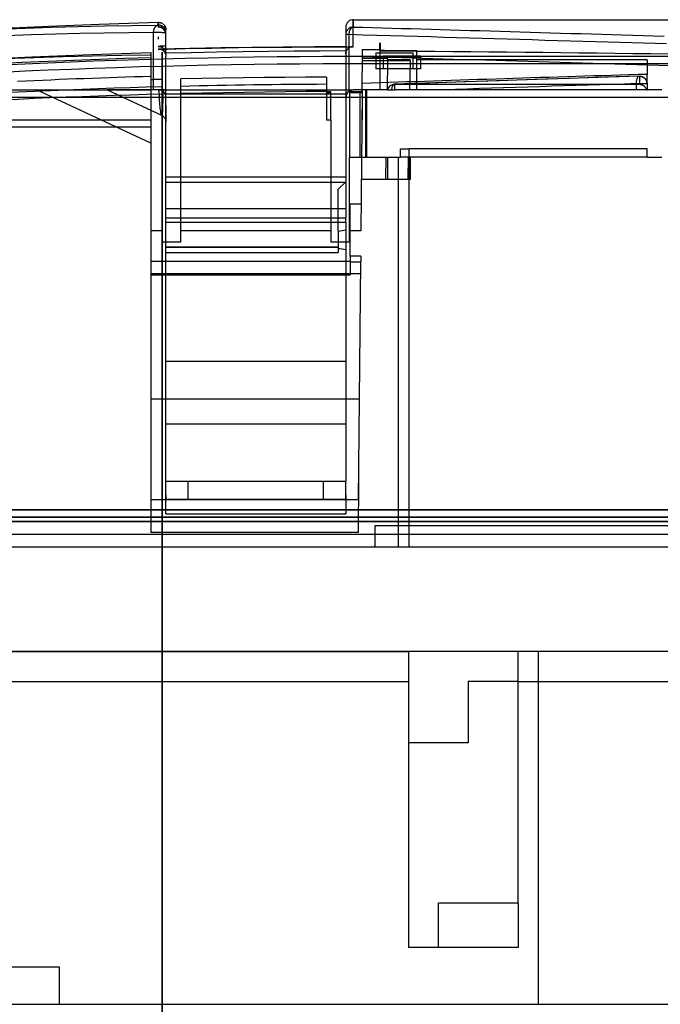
# Model space of a CAD drawing. Header units: millimetres. Extents: x -263 to 131, y -3009 to 324.
# Tile 3 of 9: x -154 to -68, y 192 to 324. Entities that reach past the tile are written whole.
import ezdxf

# ---------------------------------------------------------------- set-up
doc = ezdxf.new("R2010")
doc.units = ezdxf.units.MM
doc.layers.add('MAIN-1', color=7, linetype='Continuous')
doc.layers.add('MAIN-2', color=7, linetype='Continuous')

msp = doc.modelspace()

# ---------------------------------------------------------------- linework, layer by layer
at = {"layer": 'MAIN-1'}
for p, q in [((-138.93, 322.95), (-135.33, 322.99)), ((-135.42, 322.97), (-135.37, 322.98)), ((-135.37, 322.98), (-135.33, 322.99)), ((-135.33, 322.99), (-135.33, 323.37)), ((-135.32, 322.99), (-135.33, 322.99)), ((-135.31, 322.99), (-135.32, 322.99)), ((-135.32, 322.99), (-135.32, 322.99)), ((-135.3, 322.99), (-135.31, 322.99)), ((-135.31, 322.99), (-135.31, 322.99)), ((-135.24, 322.98), (-135.3, 322.99)), ((-135.3, 322.99), (-135.3, 322.99)), ((-135.19, 322.98), (-135.24, 322.98)), ((-135.13, 322.97), (-135.19, 322.98)), ((-109.2, 323.72), (-109.2, 322.74)), ((-156.67, 322.47), (-153.15, 322.6)), ((-152.36, 321.67), (-155.6, 321.56)), ((-153.15, 322.6), (-149.62, 322.72)), ((-149.11, 321.77), (-152.36, 321.67)), ((-149.62, 322.72), (-146.07, 322.81)), ((-145.84, 321.85), (-149.11, 321.77)), ((-146.07, 322.81), (-142.51, 322.89)), ((-142.56, 321.91), (-145.84, 321.85)), ((-139.27, 321.97), (-142.56, 321.91)), ((-142.51, 322.89), (-138.93, 322.95)), ((-135.96, 322), (-139.27, 321.97)), ((-135.96, 322), (-135.95, 322.07)), ((-135.96, 315.69), (-135.96, 322)), ((-135.95, 322.14), (-135.94, 322.21)), ((-135.95, 322.07), (-135.95, 322.14)), ((-135.94, 322.21), (-135.93, 322.28)), ((-135.93, 322.28), (-135.92, 322.34)), ((-135.92, 322.34), (-135.9, 322.41)), ((-135.9, 322.41), (-135.88, 322.47)), ((-135.88, 322.47), (-135.86, 322.53)), ((-135.86, 322.53), (-135.83, 322.58)), ((-135.83, 322.58), (-135.8, 322.64)), ((-135.8, 322.64), (-135.77, 322.69)), ((-135.77, 322.69), (-135.74, 322.73)), ((-135.74, 322.73), (-135.7, 322.78)), ((-135.7, 322.78), (-135.67, 322.82)), ((-135.67, 322.82), (-135.63, 322.85)), ((-135.63, 322.85), (-135.59, 322.89)), ((-135.59, 322.89), (-135.55, 322.91)), ((-135.55, 322.91), (-135.51, 322.94)), ((-135.51, 322.94), (-135.46, 322.96)), ((-135.46, 322.96), (-135.42, 322.97)), ((-135.07, 322.96), (-135.13, 322.97)), ((-135.02, 322.95), (-135.07, 322.96)), ((-134.96, 322.93), (-135.02, 322.95)), ((-134.91, 322.91), (-134.96, 322.93)), ((-134.86, 322.88), (-134.91, 322.91)), ((-134.89, 322.01), (-134.83, 322.01)), ((-134.8, 322.85), (-134.86, 322.88)), ((-134.83, 322.01), (-134.77, 322.01)), ((-134.75, 322.82), (-134.8, 322.85)), ((-134.77, 322.01), (-134.72, 322)), ((-134.71, 322.79), (-134.75, 322.82)), ((-134.72, 322), (-134.67, 322)), ((-134.66, 322.76), (-134.71, 322.79)), ((-134.67, 322), (-134.62, 322)), ((-134.62, 322.72), (-134.66, 322.76)), ((-134.62, 322), (-134.57, 322)), ((-134.57, 322), (-134.53, 322)), ((-134.53, 322), (-134.49, 322)), ((-134.49, 322), (-134.45, 322)), ((-134.45, 322), (-134.42, 322)), ((-134.42, 322), (-134.39, 322)), ((-134.39, 322), (-134.37, 321.99)), ((-134.37, 321.99), (-134.34, 321.99)), ((-109.81, 321.76), (-107.93, 321.7)), ((-109.81, 321.76), (-109.81, 320.1)), ((-109.2, 322.74), (-107.91, 322.7)), ((-107.93, 321.7), (-106.06, 321.65)), ((-107.91, 322.7), (-106.62, 322.67)), ((-106.62, 322.67), (-105.33, 322.63)), ((-105.33, 322.63), (-104.04, 322.6)), ((-104.04, 322.6), (-102.74, 322.56)), ((-102.74, 322.56), (-101.43, 322.52)), ((-101.43, 322.52), (-100.13, 322.49)), ((-100.13, 322.49), (-98.82, 322.45)), ((-98.82, 322.45), (-97.5, 322.41)), ((-97.5, 322.41), (-96.19, 322.37)), ((-96.19, 322.37), (-94.87, 322.33)), ((-94.87, 322.33), (-93.54, 322.29)), ((-93.54, 322.29), (-92.21, 322.25)), ((-92.21, 322.25), (-90.88, 322.21)), ((-90.88, 322.21), (-89.54, 322.17)), ((-89.54, 322.17), (-88.2, 322.13)), ((-88.2, 322.13), (-86.86, 322.09)), ((-86.86, 322.09), (-85.51, 322.05)), ((-85.51, 322.05), (-84.16, 322.01)), ((-84.16, 322.01), (-82.8, 321.97)), ((-82.8, 321.97), (-81.44, 321.93)), ((-81.44, 321.93), (-80.07, 321.89)), ((-80.07, 321.89), (-78.7, 321.85)), ((-78.7, 321.85), (-77.32, 321.81)), ((-77.32, 321.81), (-75.94, 321.76)), ((-75.94, 321.76), (-74.55, 321.72)), ((-74.55, 321.72), (-73.16, 321.68)), ((-73.16, 321.68), (-71.77, 321.64)), ((-106.06, 321.65), (-104.21, 321.6)), ((-105.61, 320.6), (-105.61, 320.32)), ((-104.21, 321.6), (-102.38, 321.55)), ((-102.38, 321.55), (-100.58, 321.5)), ((-100.58, 321.5), (-98.8, 321.45)), ((-98.8, 321.45), (-97.06, 321.4)), ((-97.06, 321.4), (-95.34, 321.35)), ((-95.34, 321.35), (-93.64, 321.3)), ((-93.64, 321.3), (-91.95, 321.25)), ((-91.95, 321.25), (-90.28, 321.2)), ((-90.28, 321.2), (-88.6, 321.15)), ((-88.6, 321.15), (-86.93, 321.1)), ((-86.93, 321.1), (-85.24, 321.05)), ((-85.24, 321.05), (-83.54, 321)), ((-83.54, 321), (-81.83, 320.95)), ((-81.83, 320.95), (-80.13, 320.89)), ((-80.13, 320.89), (-78.44, 320.84)), ((-78.44, 320.84), (-76.76, 320.79)), ((-76.76, 320.79), (-75.1, 320.74)), ((-75.1, 320.74), (-73.48, 320.69)), ((-73.48, 320.69), (-71.88, 320.65)), ((-71.88, 320.65), (-70.31, 320.6)), ((-71.77, 321.64), (-70.37, 321.6)), ((-70.37, 321.6), (-68.96, 321.56)), ((-70.31, 320.6), (-68.76, 320.56)), ((-68.96, 321.56), (-67.55, 321.51)), ((-68.76, 320.56), (-67.24, 320.51)), ((-152.28, 318.75), (-144.29, 319.07)), ((-144.29, 319.07), (-136.3, 319.34)), ((-136.3, 319.34), (-136.3, 319.33)), ((-136.3, 319.33), (-136.3, 319.31)), ((-136.3, 319.31), (-136.3, 319.28)), ((-136.3, 319.28), (-136.3, 319.23)), ((-136.3, 319.23), (-136.3, 319.17)), ((-136.3, 319.17), (-136.3, 319.1)), ((-136.3, 319.1), (-136.3, 319.01)), ((-135.16, 319.75), (-135.23, 319.76)), ((-135.09, 319.75), (-135.16, 319.75)), ((-135.02, 319.73), (-135.09, 319.75)), ((-134.96, 319.72), (-135.02, 319.73)), ((-134.9, 319.7), (-134.96, 319.72)), ((-134.84, 319.67), (-134.9, 319.7)), ((-134.78, 319.64), (-134.84, 319.67)), ((-134.73, 319.61), (-134.78, 319.64)), ((-134.68, 319.58), (-134.73, 319.61)), ((-134.63, 319.54), (-134.68, 319.58)), ((-134.58, 319.5), (-134.63, 319.54)), ((-134.54, 319.46), (-134.58, 319.5)), ((-134.5, 319.41), (-134.54, 319.46)), ((-134.47, 319.37), (-134.5, 319.41)), ((-134.44, 319.32), (-134.47, 319.37)), ((-134.41, 319.27), (-134.44, 319.32)), ((-134.39, 319.22), (-134.41, 319.27)), ((-130.93, 319.3), (-134.39, 319.22)), ((-134.39, 319.22), (-134.37, 319.19)), ((-134.37, 319.19), (-134.36, 319.15)), ((-134.36, 319.15), (-134.35, 319.12)), ((-134.35, 319.12), (-134.34, 319.08)), ((-134.34, 319.08), (-134.33, 319.05)), ((-134.33, 319.05), (-134.32, 319.01)), ((-127.48, 319.37), (-130.93, 319.3)), ((-124.02, 319.43), (-127.48, 319.37)), ((-120.57, 319.47), (-124.02, 319.43)), ((-117.11, 319.5), (-120.57, 319.47)), ((-113.66, 319.52), (-117.11, 319.5)), ((-110.2, 319.53), (-113.66, 319.52)), ((-110.2, 320.1), (-110.2, 320.1)), ((-110.2, 320.1), (-110.2, 320.1)), ((-110.2, 320.1), (-110.2, 320.1)), ((-110.2, 320.1), (-110.2, 320.1)), ((-110.2, 320.1), (-110.2, 320.1)), ((-110.2, 320.1), (-110.2, 320.1)), ((-110.2, 320.1), (-110.2, 320.1)), ((-110.2, 320.1), (-110.2, 320.09)), ((-110.2, 320.09), (-110.2, 320.08)), ((-110.2, 320.08), (-110.2, 320.06)), ((-110.2, 320.06), (-110.2, 320.04)), ((-110.2, 320.04), (-110.2, 320.02)), ((-110.2, 320.02), (-110.2, 319.99)), ((-110.2, 319.99), (-110.2, 319.96)), ((-110.2, 319.96), (-110.2, 319.92)), ((-110.2, 319.92), (-110.2, 319.88)), ((-110.2, 319.88), (-110.2, 319.84)), ((-110.2, 319.84), (-110.2, 319.79)), ((-110.2, 319.79), (-110.2, 319.75)), ((-110.2, 319.75), (-110.2, 319.7)), ((-110.2, 319.7), (-110.2, 319.64)), ((-110.2, 319.64), (-110.2, 319.59)), ((-110.2, 319.59), (-110.2, 319.53)), ((-110.2, 319.53), (-110.19, 319.53)), ((-110.2, 319.22), (-110.19, 319.28)), ((-110.2, 319.17), (-110.2, 319.22)), ((-110.2, 319.17), (-110.2, 298.38)), ((-110.19, 319.53), (-110.18, 319.53)), ((-110.19, 319.33), (-110.18, 319.38)), ((-110.19, 319.28), (-110.19, 319.33)), ((-110.18, 319.53), (-110.17, 319.53)), ((-110.18, 319.38), (-110.16, 319.43)), ((-110.17, 319.53), (-110.16, 319.53)), ((-110.16, 319.53), (-110.15, 319.53)), ((-110.16, 319.43), (-110.15, 319.48)), ((-110.15, 319.48), (-110.13, 319.53)), ((-110.15, 319.53), (-110.14, 319.53)), ((-110.14, 319.53), (-110.13, 319.53)), ((-110.09, 319.6), (-110.13, 319.53)), ((-110.06, 319.67), (-110.09, 319.6)), ((-110.02, 319.73), (-110.06, 319.67)), ((-109.97, 319.78), (-110.02, 319.73)), ((-109.93, 319.83), (-109.97, 319.78)), ((-109.88, 319.88), (-109.93, 319.83)), ((-109.83, 319.92), (-109.88, 319.88)), ((-109.78, 319.95), (-109.83, 319.92)), ((-109.81, 319.93), (-109.81, 314.11)), ((-109.72, 319.98), (-109.78, 319.95)), ((-109.67, 320.01), (-109.72, 319.98)), ((-109.61, 320.04), (-109.67, 320.01)), ((-109.55, 320.06), (-109.61, 320.04)), ((-109.49, 320.07), (-109.55, 320.06)), ((-109.43, 320.08), (-109.49, 320.07)), ((-109.38, 320.09), (-109.43, 320.08)), ((-109.32, 320.1), (-109.38, 320.09)), ((-109.26, 320.1), (-109.32, 320.1)), ((-107.97, 318.55), (-107.96, 319.68)), ((-107.96, 319.68), (-107.96, 319.72)), ((-107.96, 319.72), (-105.7, 319.72)), ((-106.2, 319.29), (-106.2, 319.22)), ((-106.2, 319.29), (-101.2, 319.29)), ((-101.2, 319.22), (-106.2, 319.22)), ((-105.7, 320.32), (-105.7, 319.7)), ((-105.7, 320.32), (-105.61, 320.32)), ((-105.61, 319.7), (-105.7, 319.7)), ((-105.61, 320.32), (-105.61, 319.7)), ((-105.61, 319.68), (-105.61, 319.7)), ((-105.61, 319.58), (-105.61, 319.68)), ((-101.2, 319.29), (-101.2, 319.22)), ((-100.68, 318.33), (-100.68, 319.53)), ((-158.25, 318.47), (-152.28, 318.75)), ((-157.04, 317.86), (-153.58, 318.03)), ((-153.58, 318.03), (-150.13, 318.18)), ((-150.13, 318.18), (-146.67, 318.32)), ((-146.67, 318.32), (-143.21, 318.45)), ((-143.21, 318.45), (-139.76, 318.57)), ((-139.76, 318.57), (-136.3, 318.67)), ((-136.3, 319.01), (-136.3, 318.91)), ((-136.3, 318.91), (-136.3, 318.8)), ((-136.3, 318.8), (-136.3, 318.67)), ((-136.3, 318.67), (-136.3, 316.12)), ((-134.32, 319.01), (-134.31, 318.97)), ((-134.31, 318.97), (-134.31, 318.94)), ((-134.31, 318.94), (-134.3, 318.9)), ((-134.3, 318.9), (-134.3, 318.86)), ((-134.3, 318.86), (-134.3, 318.83)), ((-134.3, 298.38), (-134.3, 318.83)), ((-108, 315.18), (-107.97, 318.23)), ((-107.97, 318.55), (-104.6, 318.55)), ((-107.97, 318.23), (-107.97, 318.55)), ((-101.6, 318.23), (-107.97, 318.23)), ((-104.6, 318.39), (-104.6, 318.55)), ((-104.6, 318.39), (-101.6, 318.39)), ((-104.6, 318.39), (-104.6, 318.23)), ((-101.6, 318.23), (-101.6, 318.39)), ((-69.85, 318.33), (-100.68, 318.33)), ((-69.85, 318.33), (-69.85, 316.4)), ((-69.85, 315.15), (-69.85, 316.4)), ((-136.3, 316.12), (-136.3, 316.05)), ((-136.3, 316.05), (-136.3, 315.99)), ((-136.3, 315.99), (-136.3, 315.93)), ((-136.3, 315.93), (-136.3, 315.87)), ((-136.3, 315.87), (-136.3, 315.81)), ((-136.3, 315.81), (-136.3, 315.74)), ((-136.3, 315.74), (-136.3, 315.68)), ((-136.09, 315.68), (-136.3, 315.68)), ((-135.87, 315.69), (-136.09, 315.68)), ((-135.66, 315.7), (-135.87, 315.69)), ((-135.44, 315.7), (-135.66, 315.7)), ((-135.23, 315.71), (-135.44, 315.7)), ((-135.01, 315.71), (-135.23, 315.71)), ((-134.8, 315.72), (-135.01, 315.71)), ((-129.51, 315.84), (-132.3, 315.78)), ((-132.3, 314.8), (-132.3, 315.78)), ((-126.73, 315.89), (-129.51, 315.84)), ((-123.94, 315.94), (-126.73, 315.89)), ((-121.16, 315.98), (-123.94, 315.94)), ((-118.37, 316), (-121.16, 315.98)), ((-115.59, 316.03), (-118.37, 316)), ((-112.8, 316.04), (-115.59, 316.03)), ((-112.8, 316.04), (-112.8, 315.07)), ((-112.8, 315.07), (-112.8, 315.06)), ((-108.01, 314.12), (-108, 315.18)), ((-98.22, 315.27), (-103.69, 315.08)), ((-98.97, 315.24), (-103.65, 315.08)), ((-103.65, 314.32), (-103.65, 315.08)), ((-103.65, 315.08), (-70.85, 315.08)), ((-94.29, 315.4), (-98.97, 315.24)), ((-92.75, 315.45), (-98.22, 315.27)), ((-89.6, 315.55), (-94.29, 315.4)), ((-87.28, 315.63), (-92.75, 315.45)), ((-84.92, 315.71), (-89.6, 315.55)), ((-81.81, 315.81), (-87.28, 315.63)), ((-80.23, 315.86), (-84.92, 315.71)), ((-76.35, 315.98), (-81.81, 315.81)), ((-75.54, 316.01), (-80.23, 315.86)), ((-70.88, 316.15), (-76.35, 315.98)), ((-70.86, 316.15), (-75.54, 316.01)), ((-70.88, 316.15), (-70.88, 316.15)), ((-70.88, 316.15), (-70.88, 316.15)), ((-70.88, 316.15), (-70.88, 316.15)), ((-70.88, 316.15), (-70.88, 316.15)), ((-70.88, 316.15), (-70.88, 316.15)), ((-70.88, 316.15), (-70.88, 316.15)), ((-70.88, 316.15), (-70.88, 316.15)), ((-70.88, 316.15), (-70.88, 316.15)), ((-70.88, 316.15), (-70.87, 316.15)), ((-70.87, 316.15), (-70.87, 316.15)), ((-70.87, 316.15), (-70.87, 316.15)), ((-70.87, 316.15), (-70.86, 316.15)), ((-70.86, 316.15), (-70.86, 316.15)), ((-70.86, 316.15), (-70.86, 316.15)), ((-70.86, 316.15), (-70.86, 316.15)), ((-70.86, 316.15), (-70.86, 316.15)), ((-70.86, 316.15), (-70.86, 316.15)), ((-70.86, 316.15), (-70.86, 316.15)), ((-70.86, 316.15), (-70.86, 316.15)), ((-70.86, 316.15), (-70.86, 316.15)), ((-70.86, 316.15), (-70.86, 316.15)), ((-70.86, 316.15), (-70.85, 316.15)), ((-70.86, 316.15), (-70.86, 316.15)), ((-70.86, 316.15), (-70.86, 316.15)), ((-70.86, 316.15), (-70.86, 316.15)), ((-70.86, 316.15), (-70.86, 316.15)), ((-70.86, 316.15), (-70.86, 316.15)), ((-70.86, 316.15), (-70.86, 316.15)), ((-70.86, 316.15), (-70.86, 316.15)), ((-70.86, 316.15), (-70.86, 316.15)), ((-70.86, 316.15), (-70.86, 316.15)), ((-70.86, 316.15), (-70.86, 316.15)), ((-70.86, 316.15), (-70.86, 316.15)), ((-70.86, 316.15), (-70.86, 316.15)), ((-70.86, 316.15), (-70.86, 316.15)), ((-70.85, 316.15), (-70.85, 316.15)), ((-70.85, 316.15), (-70.85, 316.15)), ((-70.85, 316.15), (-70.84, 316.15)), ((-70.85, 316.15), (-70.85, 315.08)), ((-70.85, 315.08), (-70.8, 315.07)), ((-70.84, 316.15), (-70.82, 316.15)), ((-70.82, 316.15), (-70.8, 316.15)), ((-70.8, 316.15), (-70.78, 316.15)), ((-70.8, 315.07), (-70.75, 315.06)), ((-70.78, 316.15), (-70.76, 316.15)), ((-70.76, 316.15), (-70.74, 316.15)), ((-70.75, 315.06), (-70.7, 315.06)), ((-70.74, 316.15), (-70.73, 316.14)), ((-70.73, 316.14), (-70.71, 316.14)), ((-70.71, 316.14), (-70.7, 316.14)), ((-70.7, 316.14), (-70.68, 316.14)), ((-70.68, 316.14), (-70.66, 316.13)), ((-70.66, 316.13), (-70.64, 316.13)), ((-70.64, 316.13), (-70.62, 316.13)), ((-70.62, 316.13), (-70.61, 316.12)), ((-70.61, 316.12), (-70.59, 316.12)), ((-70.59, 316.12), (-70.57, 316.11)), ((-70.57, 316.11), (-70.55, 316.11)), ((-70.55, 316.11), (-70.53, 316.1)), ((-70.53, 316.1), (-70.51, 316.09)), ((-70.51, 316.09), (-70.49, 316.09)), ((-70.49, 316.09), (-70.47, 316.08)), ((-70.47, 316.08), (-70.45, 316.07)), ((-70.45, 316.07), (-70.43, 316.06)), ((-70.43, 316.06), (-70.41, 316.05)), ((-70.41, 316.05), (-70.39, 316.04)), ((-70.39, 316.04), (-70.37, 316.03)), ((-70.37, 316.03), (-70.35, 316.02)), ((-70.35, 316.02), (-70.33, 316.01)), ((-70.33, 316.01), (-70.31, 316)), ((-70.31, 316), (-70.29, 315.98)), ((-70.29, 315.98), (-70.27, 315.97)), ((-70.27, 315.97), (-70.25, 315.95)), ((-70.25, 315.95), (-70.23, 315.94)), ((-70.23, 315.94), (-70.21, 315.92)), ((-70.21, 315.92), (-70.19, 315.91)), ((-70.19, 315.91), (-70.17, 315.89)), ((-70.17, 315.89), (-70.15, 315.87)), ((-70.15, 315.87), (-70.13, 315.85)), ((-70.13, 315.85), (-70.11, 315.83)), ((-70.11, 315.83), (-70.09, 315.81)), ((-70.09, 315.81), (-70.07, 315.78)), ((-70.07, 315.78), (-70.06, 315.76)), ((-70.06, 315.76), (-70.04, 315.74)), ((-70.04, 315.74), (-70.02, 315.71)), ((-70.02, 315.71), (-70, 315.68)), ((-70, 315.68), (-69.98, 315.65)), ((-69.98, 315.65), (-69.97, 315.62)), ((-69.97, 315.62), (-69.95, 315.6)), ((-69.95, 315.6), (-69.94, 315.56)), ((-69.94, 315.56), (-69.92, 315.53)), ((-69.92, 315.53), (-69.91, 315.5)), ((-69.91, 315.5), (-69.9, 315.47)), ((-69.9, 315.47), (-69.89, 315.43)), ((-69.89, 315.43), (-69.88, 315.39)), ((-69.88, 315.39), (-69.87, 315.35)), ((-69.87, 315.35), (-69.86, 315.31)), ((-69.86, 315.31), (-69.86, 315.26)), ((-69.86, 315.26), (-69.85, 315.21)), ((-69.85, 315.21), (-69.85, 315.15)), ((-69.85, 315.15), (-69.85, 314.32)), ((-134.8, 314.73), (-134.8, 314.72)), ((-134.8, 314.72), (-134.8, 314.71)), ((-134.8, 314.71), (-134.8, 314.69)), ((-134.8, 314.69), (-134.8, 314.66)), ((-134.8, 314.66), (-134.8, 314.63)), ((-134.8, 314.63), (-134.8, 314.59)), ((-134.8, 314.59), (-134.8, 314.55)), ((-134.8, 314.55), (-134.8, 314.5)), ((-134.8, 314.5), (-134.8, 314.45)), ((-134.8, 314.45), (-134.8, 314.39)), ((-134.8, 314.39), (-134.8, 314.33)), ((-134.8, 314.33), (-134.8, 314.27)), ((-134.73, 314.32), (-134.8, 314.32)), ((-134.8, 314.27), (-134.8, 314.2)), ((-134.8, 314.2), (-134.8, 314.13)), ((-134.8, 314.13), (-134.8, 314.06)), ((-134.8, 314.06), (-134.8, 313.98)), ((-134.8, 313.98), (-134.8, 313.91)), ((-134.8, 313.91), (-134.8, 313.83)), ((-134.8, 313.83), (-134.8, 313.75)), ((-134.8, 313.75), (-134.8, 293.92)), ((-134.67, 314.32), (-134.73, 314.32)), ((-134.62, 314.32), (-134.67, 314.32)), ((-134.58, 314.32), (-134.62, 314.32)), ((-134.55, 314.32), (-134.58, 314.32)), ((-134.51, 314.32), (-134.55, 314.32)), ((-134.48, 314.32), (-134.51, 314.32)), ((-134.45, 314.32), (-134.48, 314.32)), ((-134.42, 314.32), (-134.45, 314.32)), ((-134.39, 314.32), (-134.42, 314.32)), ((-134.36, 314.32), (-134.39, 314.32)), ((-134.34, 314.32), (-134.36, 314.32)), ((-134.33, 314.32), (-134.34, 314.32)), ((-134.31, 314.32), (-134.33, 314.32)), ((-134.3, 314.32), (-134.31, 314.32)), ((-134.31, 314.32), (-134.31, 314.32)), ((-134.3, 314.32), (-134.3, 314.32)), ((-132.3, 314.79), (-132.3, 314.8)), ((-132.3, 314.78), (-132.3, 314.79)), ((-132.3, 314.76), (-132.3, 314.78)), ((-132.3, 314.74), (-132.3, 314.76)), ((-132.3, 314.72), (-132.3, 314.74)), ((-132.3, 314.7), (-132.3, 314.72)), ((-132.3, 314.66), (-132.3, 314.7)), ((-132.3, 314.63), (-132.3, 314.66)), ((-132.3, 314.59), (-132.3, 314.63)), ((-132.3, 314.55), (-132.3, 314.59)), ((-132.3, 314.51), (-132.3, 314.55)), ((-132.3, 314.46), (-132.3, 314.51)), ((-132.3, 314.41), (-132.3, 314.46)), ((-132.3, 314.36), (-132.3, 314.41)), ((-132.3, 314.3), (-132.3, 314.36)), ((-132.3, 314.25), (-132.3, 314.3)), ((-132.3, 314.19), (-132.3, 314.25)), ((-132.3, 314.13), (-132.3, 314.19)), ((-132.3, 314.07), (-132.3, 314.13)), ((-132.3, 314.01), (-132.3, 314.07)), ((-132.3, 313.94), (-132.3, 314.01)), ((-132.3, 313.88), (-132.3, 313.94)), ((-129.46, 313.88), (-132.3, 313.82)), ((-132.3, 313.82), (-132.3, 313.88)), ((-132.3, 293.92), (-132.3, 313.82)), ((-126.63, 313.93), (-129.46, 313.88)), ((-123.83, 313.98), (-126.63, 313.93)), ((-121.04, 314.03), (-123.83, 313.98)), ((-118.28, 314.06), (-121.04, 314.03)), ((-115.53, 314.09), (-118.28, 314.06)), ((-112.8, 314.11), (-115.53, 314.09)), ((-112.8, 315.06), (-112.8, 315.04)), ((-112.8, 315.04), (-112.8, 315.02)), ((-112.8, 315.02), (-112.8, 315)), ((-112.8, 315), (-112.8, 314.96)), ((-112.8, 314.96), (-112.8, 314.92)), ((-112.8, 314.92), (-112.8, 314.87)), ((-112.8, 314.87), (-112.8, 314.82)), ((-112.8, 314.82), (-112.8, 314.77)), ((-112.8, 314.77), (-112.8, 314.71)), ((-112.8, 314.71), (-112.8, 314.65)), ((-112.8, 314.65), (-112.8, 314.58)), ((-112.8, 314.58), (-112.8, 314.51)), ((-112.8, 314.51), (-112.8, 314.44)), ((-112.8, 314.44), (-112.8, 314.36)), ((-112.8, 314.36), (-112.8, 314.28)), ((-112.8, 314.28), (-112.8, 314.2)), ((-112.8, 314.2), (-112.8, 314.12)), ((-112.8, 314.12), (-112.2, 314.12)), ((-112.8, 314.12), (-112.8, 310.32)), ((-112.2, 310.32), (-112.2, 314.12)), ((-109.81, 314.11), (-109.76, 314.14)), ((-109.76, 314.14), (-109.71, 314.18)), ((-109.71, 314.18), (-109.66, 314.21)), ((-109.7, 314.12), (-108.28, 314.12)), ((-109.7, 314.12), (-109.7, 305.32)), ((-109.66, 314.21), (-109.6, 314.23)), ((-109.6, 314.23), (-109.55, 314.26)), ((-109.55, 314.26), (-109.49, 314.28)), ((-109.49, 314.28), (-109.43, 314.29)), ((-109.43, 314.29), (-109.38, 314.3)), ((-109.38, 314.3), (-109.32, 314.31)), ((-109.32, 314.31), (-109.26, 314.32)), ((-109.26, 314.32), (-109.2, 314.32)), ((-109, 314.32), (-109.2, 314.32)), ((-108.8, 314.32), (-109, 314.32)), ((-108.6, 314.32), (-108.8, 314.32)), ((-108.4, 314.32), (-108.6, 314.32)), ((-108.2, 314.32), (-108.4, 314.32)), ((-108.28, 314.12), (-108.01, 314.12)), ((-108.28, 305.32), (-108.28, 314.12)), ((-108, 314.32), (-108.2, 314.32)), ((-104.63, 314.32), (-107.39, 314.32)), ((-107.39, 305.32), (-107.39, 314.32)), ((-104.6, 314.32), (-104.63, 314.32)), ((-104.6, 314.32), (-103.65, 314.32)), ((-69.9, 314.32), (-103.65, 314.32)), ((-70.7, 315.06), (-70.65, 315.04)), ((-70.65, 315.04), (-70.61, 315.03)), ((-70.61, 315.03), (-70.56, 315.01)), ((-70.56, 315.01), (-70.51, 314.99)), ((-70.51, 314.99), (-70.46, 314.97)), ((-70.46, 314.97), (-70.42, 314.95)), ((-70.42, 314.95), (-70.37, 314.92)), ((-70.37, 314.92), (-70.33, 314.89)), ((-70.33, 314.89), (-70.28, 314.86)), ((-70.28, 314.86), (-70.24, 314.82)), ((-70.24, 314.82), (-70.2, 314.78)), ((-70.2, 314.78), (-70.15, 314.74)), ((-70.15, 314.74), (-70.11, 314.7)), ((-70.11, 314.7), (-70.08, 314.65)), ((-70.08, 314.65), (-70.04, 314.61)), ((-70.04, 314.61), (-70.01, 314.55)), ((-70.01, 314.55), (-69.98, 314.5)), ((-69.98, 314.5), (-69.95, 314.44)), ((-69.95, 314.44), (-69.92, 314.38)), ((-69.92, 314.38), (-69.9, 314.32)), ((-69.9, 314.32), (-69.85, 314.32)), ((-67.85, 314.32), (-69.85, 314.32)), ((-110.2, 313.34), (-109.7, 313.34)), ((-107.39, 313.34), (37.46, 313.34)), ((-134.8, 310.88), (-134.74, 310.85)), ((-134.74, 310.85), (-134.68, 310.8)), ((-134.68, 310.8), (-134.62, 310.75)), ((-134.62, 310.75), (-134.57, 310.7)), ((-134.57, 310.7), (-134.52, 310.64)), ((-134.52, 310.64), (-134.48, 310.59)), ((-134.48, 310.59), (-134.44, 310.52)), ((-134.44, 310.52), (-134.37, 310.39)), ((-134.37, 310.39), (-134.33, 310.27)), ((-134.33, 310.27), (-134.31, 310.15)), ((-134.31, 310.15), (-134.3, 310.07)), ((-112.8, 310.32), (-112.2, 310.32)), ((-112.2, 310.32), (-112.2, 293.92)), ((-102.89, 305.79), (-102.88, 305.95)), ((-102.88, 306.26), (-102.88, 306.42)), ((-102.88, 306.42), (-101.7, 306.42)), ((-102.88, 306.1), (-102.88, 306.26)), ((-102.88, 305.95), (-102.88, 306.1)), ((-69.85, 306.42), (-101.7, 306.42)), ((-101.7, 253.12), (-101.7, 306.42)), ((-69.85, 305.32), (-69.85, 306.42)), ((-109.7, 305.32), (-103.2, 305.32)), ((-109.7, 293.92), (-109.7, 305.32)), ((-103.2, 305.32), (-102.89, 305.32)), ((-103.2, 305.32), (-103.2, 253.12)), ((-102.89, 305.63), (-102.89, 305.79)), ((-102.89, 305.48), (-102.89, 305.63)), ((-102.89, 305.32), (-102.89, 305.48)), ((-69.85, 305.32), (-67.85, 305.32)), ((-132.3, 298.38), (-134.3, 298.38)), ((-134.3, 297.17), (-134.3, 298.38)), ((-110.2, 298.38), (-112.2, 298.38)), ((-110.2, 298.38), (-110.2, 297.17)), ((-134.3, 296.55), (-134.3, 297.17)), ((-134.3, 297.17), (-132.3, 297.17)), ((-112.2, 297.17), (-110.2, 297.17)), ((-110.2, 296.55), (-110.2, 297.17)), ((-134.3, 293.92), (-134.3, 296.55)), ((-132.3, 296.55), (-134.3, 296.55)), ((-110.2, 296.55), (-112.2, 296.55)), ((-111.21, 295.43), (-111.21, 293.92)), ((-110.2, 296.55), (-110.2, 295.6)), ((-110.2, 295.6), (-110.2, 293.92)), ((-132.3, 293.92), (-134.8, 293.92)), ((-109.7, 293.92), (-112.2, 293.92)), ((-219.37, 253.12), (-11.97, 253.12)), ((-182.1, 239.12), (-101.8, 239.12)), ((-101.8, 239.12), (-101.8, 199.52)), ((-84.4, 239.12), (-87.1, 239.12)), ((-87.1, 205.42), (-87.1, 239.12)), ((-87.1, 235.12), (-93.8, 235.12)), ((-93.8, 235.12), (-93.8, 226.92)), ((-93.8, 226.92), (-101.8, 226.92)), ((-97.8, 199.52), (-97.8, 205.42)), ((-87.1, 205.42), (-97.8, 205.42)), ((-97.8, 199.52), (-101.8, 199.52)), ((-179.6, 196.92), (-148.6, 196.92)), ((-148.6, 196.92), (-148.6, 191.92)), ((-182.1, 191.92), (-84.4, 191.92)), ((-84.4, 191.92), (-27.9, 191.92))]:
    msp.add_line(p, q, dxfattribs=at)
for centre, radius, start, end in [((-109.08, -648.51), 965.01, 91.61624, 92.67988), ((-103.65, 314.08), 1, 92.3702, 166.1532), ((-103.65, 314.08), 1, 91.9979, 92.3702), ((-70.85, 315.15), 1, 89.9999, 91.7356), ((-70.85, 315.15), 1, 359.9999, 89.9999)]:
    msp.add_arc(centre, radius, start, end, dxfattribs=at)
for centre, major_axis, ratio, start_param, end_param in [((-135.3, 321.99), (-1, 0), 0.022264, -1.998407, -0.855272), ((-135.3, 321.7), (0, 1), 0.9996, 0.001139, 0.028143), ((-135.3, 321.7), (0, 1), 0.9996, -1.569648, 0.001139), ((-109.2, 321.74), (1, 0), 0.999411, 1.570874, 3.141593), ((-109.2, 321.74), (-1, 0), 0.021915, -0.90881, 0), ((-109.2, 321.74), (0.027, 1), 0.614926, 0.043361, 1.56989), ((-105.2, 320.32), (-0.5, 0), 1, -0.598614, 0), ((-133.13, -4095.83), (0, 4415.55), 0.789668, -0.009305, -0.007891), ((-155.09, -1345.29), (-3216.52, -0.11), 0.517642, -1.61172, -1.58773), ((155.32, -1342.71), (-3565.08, 0), 0.466308, -1.507594, -1.496868), ((-109.1, -646.4), (961.62, -0.06), 0.999849, 1.574706, 1.594986), ((-103.65, 314.08), (-0.035, 0.999), 0.422407, -0.01478, 0.000036), ((-103.65, 314.08), (-0.035, 0.999), 0.422407, -0.082484, -0.01478), ((-109.08, -647.08), (962.3, 0.05), 0.999847, 1.59747, 1.668864), ((-109.08, -647.06), (961.31, 0.05), 0.999847, 1.597497, 1.668861), ((-109.2, 313.32), (0, 1), 1, 0.661976, 1.570789), ((-135.3, 313.32), (0, 1), 1, -1.5708, -1.555455), ((-145.69, 710.16), (0, 417.57), 0.710168, -3.02505, -3.021625)]:
    msp.add_ellipse(centre, major_axis=major_axis, ratio=ratio, start_param=start_param, end_param=end_param, dxfattribs=at)
msp.add_ellipse((-134.74, -1344.98), major_axis=(0.06, -1664.36), ratio=0.000003, dxfattribs=at)
at = {"layer": 'MAIN-2'}
for p, q in [((-149.99, 322.85), (-143.24, 323.12)), ((-143.24, 323.12), (-139.28, 323.25)), ((-139.28, 323.25), (-135.33, 323.37)), ((-135.33, 323.37), (-135.33, 322.7)), ((-135.33, 323.37), (-135.32, 323.37)), ((-135.32, 323.37), (-135.32, 323.37)), ((-135.32, 323.37), (-135.31, 323.37)), ((-135.31, 323.37), (-135.31, 323.37)), ((-135.31, 323.37), (-135.3, 323.37)), ((-135.3, 323.37), (-135.23, 323.36)), ((-135.3, 323.37), (-135.3, 323.37)), ((-135.23, 323.36), (-135.16, 323.36)), ((-135.16, 323.36), (-135.09, 323.34)), ((-135.09, 323.34), (-135.02, 323.32)), ((-135.02, 323.32), (-134.95, 323.3)), ((-134.95, 323.3), (-134.88, 323.28)), ((-134.88, 323.28), (-134.82, 323.24)), ((-134.82, 323.24), (-134.76, 323.21)), ((-134.76, 323.21), (-134.7, 323.17)), ((-134.7, 323.17), (-134.65, 323.12)), ((-134.65, 323.12), (-134.59, 323.07)), ((-134.59, 323.07), (-134.54, 323.02)), ((-134.54, 323.02), (-134.5, 322.96)), ((-109.2, 323.67), (-109.2, 323.72)), ((-109.2, 323.72), (36.34, 323.72)), ((-109.2, 320.1), (-109.2, 323.67)), ((-158.62, 322.46), (-149.99, 322.85)), ((-135.18, 322.7), (-135.33, 322.7)), ((-135.03, 322.71), (-135.18, 322.7)), ((-134.89, 322.71), (-135.03, 322.71)), ((-134.74, 322.71), (-134.89, 322.71)), ((-134.59, 322.72), (-134.74, 322.71)), ((-134.58, 322.68), (-134.62, 322.72)), ((-134.45, 322.72), (-134.59, 322.72)), ((-134.54, 322.64), (-134.58, 322.68)), ((-134.5, 322.59), (-134.54, 322.64)), ((-134.5, 322.96), (-134.46, 322.91)), ((-134.47, 322.55), (-134.5, 322.59)), ((-134.44, 322.5), (-134.47, 322.55)), ((-134.46, 322.91), (-134.42, 322.84)), ((-134.3, 322.73), (-134.45, 322.72)), ((-134.41, 322.45), (-134.44, 322.5)), ((-134.42, 322.84), (-134.39, 322.78)), ((-134.39, 322.4), (-134.41, 322.45)), ((-134.39, 322.78), (-134.36, 322.71)), ((-134.37, 322.35), (-134.39, 322.4)), ((-134.35, 322.3), (-134.37, 322.35)), ((-134.36, 322.71), (-134.34, 322.65)), ((-134.33, 322.25), (-134.35, 322.3)), ((-134.34, 322.65), (-134.32, 322.58)), ((-134.34, 321.99), (-134.33, 321.99)), ((-134.32, 322.2), (-134.33, 322.25)), ((-134.33, 321.99), (-134.32, 321.99)), ((-134.32, 322.58), (-134.31, 322.51)), ((-134.31, 322.14), (-134.32, 322.2)), ((-134.32, 321.99), (-134.31, 321.99)), ((-134.31, 322.51), (-134.3, 322.44)), ((-134.31, 322.09), (-134.31, 322.14)), ((-134.3, 322.04), (-134.31, 322.09)), ((-134.31, 321.99), (-134.3, 321.99)), ((-134.3, 322.57), (-134.3, 322.73)), ((-134.3, 322.4), (-134.3, 322.57)), ((-134.3, 322.44), (-134.3, 322.37)), ((-134.3, 322.22), (-134.3, 322.4)), ((-134.3, 322.02), (-134.3, 322.22)), ((-134.3, 321.99), (-134.3, 322.04)), ((-134.3, 321.8), (-134.3, 322.02)), ((-134.3, 321.99), (-134.3, 321.99)), ((-134.3, 321.99), (-134.3, 321.99)), ((-134.3, 321.57), (-134.3, 321.8)), ((-110.2, 322.72), (-110.2, 319.17)), ((-134.3, 321.33), (-134.3, 321.57)), ((-134.3, 321.06), (-134.3, 321.33)), ((-134.3, 320.78), (-134.3, 321.06)), ((-134.3, 320.49), (-134.3, 320.78)), ((-134.3, 320.18), (-134.3, 320.49)), ((-105.61, 320.6), (-105.61, 320.6)), ((-140.24, 318.97), (-136.3, 319.03)), ((-135.33, 320.15), (-135.32, 320.15)), ((-135.33, 319.75), (-131.74, 319.84)), ((-135.32, 320.15), (-135.32, 320.15)), ((-135.32, 320.15), (-135.31, 320.15)), ((-135.31, 319.75), (-135.32, 319.75)), ((-135.32, 319.75), (-135.32, 319.75)), ((-135.32, 319.75), (-135.32, 319.75)), ((-135.31, 320.15), (-135.31, 320.15)), ((-135.31, 320.15), (-135.3, 320.15)), ((-135.3, 319.75), (-135.31, 319.75)), ((-135.31, 319.75), (-135.31, 319.75)), ((-135.3, 320.15), (-135.22, 320.15)), ((-135.3, 320.15), (-135.3, 320.15)), ((-135.29, 319.75), (-135.3, 319.75)), ((-135.3, 319.75), (-135.3, 319.75)), ((-135.28, 319.76), (-135.29, 319.75)), ((-135.27, 319.76), (-135.28, 319.76)), ((-135.26, 319.76), (-135.27, 319.76)), ((-131.11, 319.86), (-135.26, 319.76)), ((-135.25, 319.76), (-135.26, 319.76)), ((-135.23, 319.76), (-135.25, 319.76)), ((-135.22, 320.15), (-135.13, 320.14)), ((-135.13, 320.14), (-135.04, 320.12)), ((-135.04, 320.12), (-134.96, 320.09)), ((-134.96, 320.09), (-134.88, 320.06)), ((-134.88, 320.06), (-134.8, 320.02)), ((-134.8, 320.02), (-134.73, 319.97)), ((-134.73, 319.97), (-134.66, 319.92)), ((-134.66, 319.92), (-134.59, 319.86)), ((-134.59, 319.86), (-134.54, 319.79)), ((-134.54, 319.79), (-134.48, 319.72)), ((-134.48, 319.72), (-134.43, 319.65)), ((-134.43, 319.65), (-134.39, 319.57)), ((-134.39, 319.57), (-134.36, 319.49)), ((-134.36, 319.49), (-134.34, 319.41)), ((-134.34, 319.41), (-134.32, 319.32)), ((-134.32, 319.32), (-134.3, 319.23)), ((-134.3, 319.15), (-134.3, 320.18)), ((-134.3, 319.23), (-134.3, 319.15)), ((-131.74, 319.84), (-128.15, 319.91)), ((-126.95, 319.94), (-131.11, 319.86)), ((-128.15, 319.91), (-124.56, 319.98)), ((-122.77, 320), (-126.95, 319.94)), ((-124.56, 319.98), (-120.97, 320.03)), ((-118.58, 320.05), (-122.77, 320)), ((-120.97, 320.03), (-117.38, 320.06)), ((-114.39, 320.08), (-118.58, 320.05)), ((-117.38, 320.06), (-113.79, 320.09)), ((-110.2, 320.1), (-114.39, 320.08)), ((-113.79, 320.09), (-110.2, 320.1)), ((-110.2, 320.1), (-110.2, 318.79)), ((-110.2, 320.1), (-109.2, 320.1)), ((-110.2, 320.1), (-110.2, 320.1)), ((-110.2, 320.1), (-110.2, 320.1)), ((-110.2, 320.1), (-110.2, 320.1)), ((-110.2, 320.1), (-110.2, 320.1)), ((-110.2, 320.1), (-110.2, 320.1)), ((-110.2, 320.1), (-110.2, 320.1)), ((-110.2, 320.1), (-109.27, 320.1)), ((-109.81, 320.1), (-109.81, 319.93)), ((-109.25, 320.1), (-109.26, 320.1)), ((-109.24, 320.1), (-109.25, 320.1)), ((-109.23, 320.1), (-109.24, 320.1)), ((-109.22, 320.1), (-109.23, 320.1)), ((-109.21, 320.1), (-109.22, 320.1)), ((-109.2, 320.1), (-109.21, 320.1)), ((-106.2, 319.22), (-106.2, 317.12)), ((-105.61, 320.32), (-105.7, 320.32)), ((-105.7, 320.32), (-105.7, 320.32)), ((-105.7, 319.69), (-105.7, 319.7)), ((-105.7, 319.69), (-105.61, 319.69)), ((-105.61, 314.32), (-105.61, 319.58)), ((-101.2, 319.22), (-101.2, 317.12)), ((-155.83, 318.53), (-151.96, 318.67)), ((-151.96, 318.67), (-148.07, 318.79)), ((-148.07, 318.79), (-144.16, 318.89)), ((-144.16, 318.89), (-140.24, 318.97)), ((21.76, 318.79), (-110.2, 318.79)), ((-110.2, 318.79), (-110.2, 317.81)), ((21.76, 317.81), (-110.2, 317.81)), ((-107.96, 318.79), (-106.65, 318.75)), ((-106.65, 318.75), (-105.32, 318.72)), ((-105.32, 318.72), (-103.98, 318.68)), ((-100.2, 318.84), (-105.2, 318.84)), ((-105.2, 318.84), (-105.2, 317.12)), ((-105.2, 318.73), (-100.2, 318.73)), ((-104.6, 318.23), (-104.67, 314.32)), ((-103.98, 318.68), (-102.64, 318.64)), ((-102.64, 318.64), (-101.28, 318.61)), ((-101.6, 318.23), (-101.67, 314.32)), ((-101.28, 318.61), (-99.91, 318.57)), ((-100.68, 314.32), (-100.68, 318.33)), ((-100.2, 318.84), (-100.2, 317.12)), ((-99.91, 318.57), (-98.54, 318.53)), ((-98.54, 318.53), (-97.15, 318.49)), ((-97.15, 318.49), (-95.76, 318.45)), ((-95.76, 318.45), (-94.36, 318.41)), ((-94.36, 318.41), (-92.96, 318.37)), ((-92.96, 318.37), (-91.54, 318.33)), ((-91.54, 318.33), (-90.12, 318.29)), ((-90.12, 318.29), (-88.7, 318.25)), ((-88.7, 318.25), (-87.27, 318.2)), ((-87.27, 318.2), (-85.83, 318.16)), ((-85.83, 318.16), (-84.39, 318.12)), ((-84.39, 318.12), (-82.94, 318.08)), ((-82.94, 318.08), (-81.49, 318.03)), ((-81.49, 318.03), (-80.03, 317.99)), ((-80.03, 317.99), (-78.57, 317.95)), ((-78.57, 317.95), (-77.11, 317.9)), ((-77.11, 317.9), (-75.64, 317.86)), ((-75.64, 317.86), (-74.17, 317.82)), ((-74.17, 317.82), (-72.7, 317.77)), ((-72.7, 317.77), (-71.23, 317.73)), ((-71.23, 317.73), (-69.76, 317.69)), ((-106.2, 317.12), (-106.2, 317.12)), ((-101.2, 317.12), (-106.2, 317.12)), ((-105.2, 317.12), (-105.2, 317.12)), ((-101.2, 317.12), (-101.2, 317.12)), ((-100.2, 317.12), (-101.2, 317.12)), ((-100.2, 317.12), (-100.2, 317.12)), ((-69.76, 317.69), (-68.28, 317.65)), ((-68.28, 317.65), (-66.81, 317.6)), ((-136.3, 315.68), (-136.3, 295.47)), ((-135.96, 314.32), (-135.96, 315.69)), ((-103.7, 315.08), (-103.69, 315.08)), ((-71.27, 315.3), (-71.26, 315.43)), ((-71.27, 315.15), (-71.27, 315.3)), ((-70.31, 315.15), (-71.27, 315.15)), ((-71.27, 314.32), (-71.27, 315.15)), ((-71.26, 315.43), (-71.25, 315.54)), ((-71.25, 315.54), (-71.23, 315.64)), ((-71.23, 315.64), (-71.21, 315.73)), ((-71.21, 315.73), (-71.19, 315.8)), ((-71.19, 315.8), (-71.17, 315.86)), ((-71.17, 315.86), (-71.14, 315.91)), ((-71.14, 315.91), (-71.12, 315.96)), ((-71.12, 315.96), (-71.1, 315.99)), ((-71.1, 315.99), (-71.08, 316.03)), ((-71.08, 316.03), (-71.06, 316.05)), ((-71.06, 316.05), (-71.04, 316.07)), ((-71.04, 316.07), (-71.02, 316.09)), ((-71.02, 316.09), (-71.01, 316.1)), ((-71.01, 316.1), (-70.99, 316.12)), ((-70.99, 316.12), (-70.97, 316.13)), ((-70.97, 316.13), (-70.96, 316.14)), ((-70.96, 316.14), (-70.94, 316.14)), ((-70.94, 316.14), (-70.92, 316.15)), ((-70.92, 316.15), (-70.9, 316.15)), ((-70.9, 316.15), (-70.88, 316.15)), ((-69.85, 315.15), (-70.31, 315.15)), ((-174, 314.32), (-136.3, 314.32)), ((-152.93, 314.27), (-156.38, 314.27)), ((-149.53, 314.27), (-152.93, 314.27)), ((-136.3, 307.18), (-151.62, 314.32)), ((-146.16, 314.27), (-149.53, 314.27)), ((-142.83, 314.27), (-146.16, 314.27)), ((-139.55, 314.27), (-142.83, 314.27)), ((-135.24, 314.32), (-142.16, 314.32)), ((-142.16, 314.32), (-134.88, 310.93)), ((-136.3, 314.27), (-139.55, 314.27)), ((-136.3, 314.32), (-136.3, 314.32)), ((-136.3, 314.32), (-136.3, 314.32)), ((-135.3, 314.32), (-135.3, 314.32)), ((-135.3, 314.32), (-109.2, 314.32)), ((-135.18, 314.32), (-135.24, 314.32)), ((-135.21, 313.94), (-135.24, 314.32)), ((-135.18, 313.58), (-135.21, 313.94)), ((-135.1, 314.32), (-135.18, 314.32)), ((-135.02, 314.32), (-135.1, 314.32)), ((-134.94, 314.32), (-135.02, 314.32)), ((-134.87, 314.32), (-134.94, 314.32)), ((-134.8, 314.32), (-134.87, 314.32)), ((-134.71, 314.32), (-134.71, 313.95)), ((-134.71, 313.95), (-134.71, 313.59)), ((-134.3, 314.32), (-134.3, 314.32)), ((-134.3, 314.21), (-134.3, 314.32)), ((-134.3, 314.11), (-134.3, 314.21)), ((-134.3, 314.01), (-134.3, 314.11)), ((-134.3, 313.91), (-134.3, 314.01)), ((-134.3, 313.81), (-134.3, 313.91)), ((-134.3, 313.71), (-134.3, 313.81)), ((-112.8, 314.12), (-112.8, 314.12)), ((-112.8, 313.97), (-112.2, 313.97)), ((-112.2, 314.12), (-112.2, 314.12)), ((-109.7, 314.12), (-109.7, 314.12)), ((-109.7, 313.97), (-108.01, 313.97)), ((-109.2, 314.32), (-109.2, 314.32)), ((-108.01, 313.97), (-108.17, 295.47)), ((-108.01, 314.12), (-108.01, 313.97)), ((-108.01, 314.12), (-108.01, 314.12)), ((-107.93, 314.32), (-108, 314.32)), ((-107.58, 314.32), (-107.97, 314.32)), ((-107.97, 310.32), (-107.97, 314.27)), ((-107.86, 314.32), (-107.93, 314.32)), ((-107.79, 314.32), (-107.86, 314.32)), ((-107.72, 314.32), (-107.79, 314.32)), ((-107.65, 314.32), (-107.72, 314.32)), ((-107.58, 314.32), (-107.65, 314.32)), ((-107.56, 314.32), (-107.58, 314.32)), ((-107.58, 314.32), (-107.58, 305.32)), ((-107.39, 314.32), (-107.56, 314.32)), ((-107.56, 314.32), (-107.56, 305.32)), ((-105.61, 314.32), (-105.61, 314.32)), ((-104.67, 314.32), (-104.67, 314.32)), ((-101.67, 314.32), (-101.67, 314.32)), ((-100.68, 314.32), (-100.68, 314.32)), ((-69.85, 314.32), (-69.85, 314.32)), ((-69.85, 314.32), (-69.85, 314.32)), ((-205.19, 313.34), (-110.2, 313.34)), ((-135.16, 313.24), (-135.18, 313.58)), ((-135.14, 312.92), (-135.16, 313.24)), ((-135.12, 312.62), (-135.14, 312.92)), ((-135.1, 312.35), (-135.12, 312.62)), ((-134.73, 312.65), (-134.74, 312.38)), ((-134.72, 312.94), (-134.73, 312.65)), ((-134.71, 313.59), (-134.72, 313.26)), ((-134.72, 313.26), (-134.72, 312.94)), ((-110.11, 313.73), (-134.39, 313.73)), ((-134.3, 313.32), (-134.3, 313.32)), ((-110.2, 313.32), (-110.2, 313.32)), ((-109.7, 313.34), (-107.39, 313.34)), ((-135.07, 312.09), (-135.1, 312.35)), ((-135.05, 311.86), (-135.07, 312.09)), ((-135.03, 311.65), (-135.05, 311.86)), ((-135, 311.46), (-135.03, 311.65)), ((-134.98, 311.3), (-135, 311.46)), ((-134.96, 311.18), (-134.98, 311.29)), ((-134.94, 311.09), (-134.96, 311.18)), ((-134.81, 311.12), (-134.82, 311.04)), ((-134.79, 311.23), (-134.81, 311.12)), ((-134.78, 311.36), (-134.79, 311.23)), ((-134.77, 311.52), (-134.78, 311.36)), ((-134.76, 311.7), (-134.77, 311.52)), ((-134.75, 311.9), (-134.76, 311.7)), ((-134.74, 312.13), (-134.75, 311.9)), ((-134.74, 312.38), (-134.74, 312.13)), ((-134.3, 312.21), (-134.3, 312.09)), ((-134.3, 312.09), (-134.3, 311.87)), ((-134.3, 311.87), (-134.3, 311.35)), ((-134.3, 311.35), (-134.3, 310.78)), ((-134.3, 311.07), (-134.3, 311.23)), ((-156.18, 310.32), (-152.77, 310.32)), ((-152.77, 310.32), (-149.39, 310.32)), ((-149.39, 310.32), (-146.06, 310.32)), ((-146.06, 310.32), (-142.77, 310.32)), ((-142.77, 310.32), (-139.51, 310.32)), ((-139.51, 310.32), (-136.3, 310.32)), ((-136.3, 310.32), (-136.3, 310.32)), ((-134.93, 311.02), (-134.94, 311.09)), ((-134.91, 310.97), (-134.93, 311.02)), ((-134.89, 310.94), (-134.91, 310.97)), ((-134.88, 310.93), (-134.89, 310.94)), ((-134.88, 310.92), (-134.88, 310.93)), ((-134.88, 310.93), (-134.88, 310.93)), ((-134.88, 310.93), (-134.88, 310.93)), ((-134.88, 310.93), (-134.88, 310.93)), ((-134.88, 310.93), (-134.88, 310.93)), ((-134.88, 310.93), (-134.88, 310.93)), ((-134.88, 310.93), (-134.88, 310.93)), ((-134.88, 310.93), (-134.86, 310.92)), ((-134.87, 310.92), (-134.88, 310.92)), ((-134.88, 310.92), (-134.88, 310.92)), ((-134.85, 310.94), (-134.87, 310.92)), ((-134.87, 310.92), (-134.87, 310.92)), ((-134.87, 310.92), (-134.87, 310.92)), ((-134.87, 310.92), (-134.87, 310.92)), ((-134.86, 310.92), (-134.85, 310.91)), ((-134.84, 310.97), (-134.85, 310.94)), ((-134.85, 310.91), (-134.84, 310.91)), ((-134.82, 311.04), (-134.84, 310.97)), ((-134.84, 310.91), (-134.83, 310.9)), ((-134.83, 310.9), (-134.81, 310.89)), ((-134.81, 310.89), (-134.8, 310.88)), ((-134.3, 310.92), (-134.3, 311.07)), ((-134.3, 310.64), (-134.3, 310.92)), ((-134.3, 310.78), (-134.3, 310.3)), ((-134.3, 310.27), (-134.3, 310.64)), ((-134.3, 310.3), (-134.3, 310.04)), ((-134.3, 310.12), (-134.3, 310.27)), ((-134.3, 310.07), (-134.3, 310.12)), ((-108.04, 310.32), (-107.97, 310.32)), ((-136.3, 309.34), (-203.26, 309.34)), ((-69.85, 306.42), (-69.85, 306.42)), ((-109.7, 305.32), (-109.7, 305.32)), ((-108.08, 305.32), (-108.08, 305.32)), ((-104.83, 305.32), (-104.88, 302.32)), ((-104.83, 305.32), (-104.83, 305.32)), ((-104.6, 305.32), (-104.6, 305.32)), ((-104.6, 305.32), (-104.6, 302.32)), ((-69.85, 305.32), (-102.89, 305.32)), ((-101.83, 305.32), (-101.88, 302.32)), ((-101.83, 305.32), (-101.83, 305.32)), ((-101.6, 305.32), (-101.6, 305.32)), ((-101.6, 305.32), (-101.6, 302.32)), ((-69.85, 305.32), (-69.85, 305.32)), ((-134.3, 302.67), (-110.2, 302.67)), ((-134.3, 301.95), (-110.2, 301.95)), ((-110.2, 302.03), (-111.21, 301.02)), ((-110.2, 302.03), (-110.2, 302.03)), ((-108.11, 302.32), (-108.11, 302.32)), ((-108.11, 302.32), (-108.11, 302.32)), ((-101.88, 302.32), (-108.11, 302.32)), ((-104.88, 302.32), (-104.88, 302.32)), ((-104.6, 302.32), (-104.6, 302.32)), ((-101.6, 302.32), (-101.88, 302.32)), ((-101.88, 302.32), (-101.88, 302.32)), ((-101.6, 302.32), (-101.6, 302.32)), ((-111.21, 301.02), (-111.21, 301.02)), ((-111.21, 295.43), (-111.21, 301.02)), ((-112.2, 298.38), (-132.3, 298.38)), ((-109.61, 292.05), (-109.61, 299.02)), ((-109.61, 299.02), (-109.61, 299.02)), ((-108.14, 299.02), (-109.61, 299.02)), ((-108.14, 299.02), (-108.14, 299.02)), ((-132.3, 297.17), (-112.2, 297.17)), ((-136.3, 295.47), (-136.3, 289.56)), ((-134.8, 295.47), (-136.3, 295.47)), ((-112.2, 296.55), (-132.3, 296.55)), ((-112.2, 295.47), (-132.3, 295.47)), ((-108.17, 295.47), (-109.7, 295.47)), ((-134.8, 293.92), (-134.8, 293.92)), ((-134.3, 292.56), (-134.3, 293.92)), ((-134.3, 293.32), (-111.21, 293.32)), ((-111.21, 293.2), (-134.3, 293.2)), ((-134.3, 278.02), (-134.3, 292.74)), ((-132.3, 293.92), (-132.3, 293.92)), ((-112.2, 293.92), (-112.2, 293.92)), ((-111.21, 293.92), (-111.21, 292.56)), ((-110.2, 293.92), (-110.2, 292.92)), ((-110.2, 292.92), (-110.2, 278.02)), ((-109.7, 293.92), (-109.7, 293.92)), ((-136.3, 291.37), (-109.61, 291.37)), ((-134.3, 292.56), (-111.21, 292.56)), ((-109.61, 292.05), (-109.61, 289.56)), ((-108.2, 292.05), (-109.61, 292.05)), ((-108.2, 292.05), (-108.21, 291.28)), ((-109.61, 291.28), (-108.21, 291.28)), ((-108.37, 272.92), (-108.21, 291.28)), ((-136.3, 289.74), (-109.61, 289.74)), ((-136.3, 289.72), (-134.3, 289.72)), ((-136.3, 289.56), (-136.3, 272.92)), ((-136.3, 289.56), (-109.61, 289.56)), ((-110.2, 289.72), (-108.22, 289.72)), ((-134.3, 269.61), (-134.3, 278.02)), ((-134.3, 278.02), (-110.2, 278.02)), ((-110.2, 278.02), (-110.2, 269.61)), ((-108.37, 272.92), (-136.3, 272.92)), ((-136.3, 272.92), (-136.3, 259.42)), ((-108.48, 259.42), (-108.37, 272.92)), ((-134.3, 261.92), (-134.3, 269.61)), ((-134.3, 269.61), (-110.2, 269.61)), ((-110.2, 269.61), (-110.2, 261.92)), ((-134.3, 260.12), (-134.3, 261.92)), ((-134.3, 261.92), (-134.3, 261.92)), ((-134.3, 261.92), (-110.2, 261.92)), ((-131.3, 259.42), (-131.3, 261.92)), ((-131.3, 261.92), (-131.3, 261.92)), ((-113.2, 259.42), (-113.2, 261.92)), ((-113.2, 261.92), (-113.2, 261.92)), ((-110.2, 260.12), (-110.2, 261.92)), ((-110.2, 261.92), (-110.2, 261.92)), ((-108.52, 255.07), (-108.46, 262.03)), ((-134.3, 260.12), (-134.3, 259.42)), ((-134.3, 257.57), (-134.3, 260.12)), ((-110.2, 259.42), (-110.2, 260.12)), ((-110.2, 260.12), (-110.2, 257.57)), ((-108.48, 259.42), (-136.3, 259.42)), ((-136.3, 259.42), (-136.3, 259.42)), ((-136.3, 259.42), (-136.3, 255.07)), ((-134.3, 259.52), (-110.2, 259.52)), ((-134.3, 259.42), (-134.3, 259.42)), ((-131.3, 259.42), (-131.3, 259.42)), ((-113.2, 259.42), (-113.2, 259.42)), ((-110.2, 259.42), (-110.2, 259.42)), ((-108.48, 259.42), (-108.48, 259.42)), ((-239.54, 257.12), (127.34, 257.12)), ((-209.15, 258.1), (96.96, 258.1)), ((-2.32, 257.12), (-209.15, 257.12)), ((93.96, 258.1), (-206.15, 258.1)), ((-134.3, 257.57), (-110.2, 257.57)), ((-134.3, 257.57), (-134.3, 257.57)), ((-110.2, 257.57), (-110.2, 257.57)), ((127.34, 256.52), (-239.54, 256.52)), ((-206.18, 256.52), (93.99, 256.52)), ((-106.3, 256.02), (-5.9, 256.02)), ((-106.3, 256.02), (-106.3, 253.12)), ((-225.1, 254.82), (107.7, 254.82)), ((-108.52, 255.07), (-136.3, 255.07)), ((-136.3, 255.07), (-136.3, 255.07)), ((-108.52, 255.07), (-108.52, 255.07)), ((-106.3, 253.12), (-106.3, 253.12)), ((-84.4, 239.12), (-182.1, 239.12)), ((-101.8, 239.12), (-101.8, 239.12)), ((-87.1, 239.12), (-87.1, 239.12)), ((-84.4, 239.12), (-84.4, 239.12)), ((-27.9, 239.12), (-84.4, 239.12)), ((-84.4, 239.12), (-84.4, 239.12)), ((-84.4, 191.92), (-84.4, 239.12)), ((-222.04, 235.12), (-101.8, 235.12)), ((-101.8, 235.12), (-101.8, 235.12)), ((-93.8, 235.12), (-93.8, 235.12)), ((-87.1, 235.12), (-25.1, 235.12)), ((-101.8, 226.92), (-101.8, 226.92)), ((-93.8, 226.92), (-93.8, 226.92)), ((-87.1, 205.42), (-87.1, 199.52)), ((-101.8, 199.52), (-101.8, 199.52)), ((-97.8, 199.52), (-97.8, 199.52)), ((-87.1, 199.52), (-97.8, 199.52)), ((-87.1, 199.52), (-87.1, 199.52)), ((-182.1, 191.92), (-84.4, 191.92)), ((-84.4, 191.92), (-84.4, 191.92))]:
    msp.add_line(p, q, dxfattribs=at)
msp.add_arc((-109.2, 322.72), 1, 89.9998, 179.9996, dxfattribs=at)
for centre, major_axis, ratio, start_param, end_param in [((-134.59, -1343.84), (0.74, -1667.2), 0.000028, -3.093547, -3.089803), ((-109.11, -647.59), (-967.8, -25.67), 0.999952, -1.571285, -1.570224), ((-138.86, -2506.45), (4.55, 2831.14), 0.000102, -0.059791, -0.057985), ((-155.09, -1345.29), (-3216.52, -0.11), 0.517642, -1.58773, -1.586196), ((-109.09, -646.95), (965.88, 0), 0.999848, 1.571948, 1.673695), ((-109.09, -646.93), (-964.89, 0), 0.999848, -1.569644, -1.467898), ((-103.65, 314.08), (-0.035, 0.999), 0.422407, 0.001412, 1.314266), ((-103.65, 314.08), (-0.035, 0.999), 0.422407, 0.000036, 0.001412), ((160.96, -8926.11), (0, 9244.82), 0.906308, 0.027721, 0.030809), ((-135.3, 313.32), (0, 1), 1, -1.555455, 0), ((-115.62, 256.22), (-37.19, 0), 0.997543, -1.717046, -1.689681)]:
    msp.add_ellipse(centre, major_axis=major_axis, ratio=ratio, start_param=start_param, end_param=end_param, dxfattribs=at)

doc.saveas('drawing.dxf')
